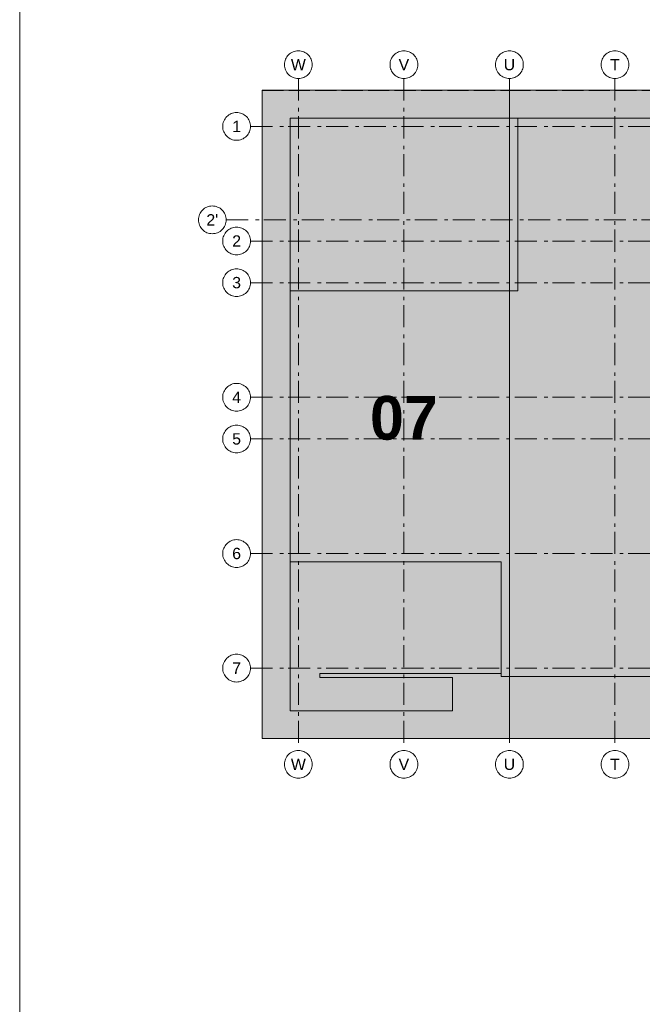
# Model space of a CAD drawing. Header units: metres. Extents: x -5569892 to 1712241, y -5568463 to 2085.
# Tile 36 of 68: x 168 to 186, y -210 to -182. Entities that reach past the tile are written whole.
import ezdxf

# ---------------------------------------------------------------- set-up
doc = ezdxf.new("R2010")
doc.units = ezdxf.units.M
doc.header["$LTSCALE"] = 0.5
doc.linetypes.add('ISO-02 Strichlinie', pattern=[3.81, 3.048, -0.762])
doc.linetypes.add('Linienart-53', pattern=[5.291531, 3.175, -1.058062, 0.352704, -0.705764])
for name, color, linetype, lineweight in [('70 -71 Achsen- 1 Gebäudeachsen', 7, 'Linienart-53', 18), ('70 -74 Zeichnungsblatt- 4 Plankopf Linie', 7, 'Continuous', 13), ('Keine', 7, 'Continuous', 9)]:
    doc.layers.add(name, color=color, linetype=linetype, lineweight=lineweight)
doc.styles.add('Arial', font='arial.ttf')
doc.styles.add('Arial (bold)', font='arialbd.ttf')

# ---------------------------------------------------------------- blocks, each defined once
blk = doc.blocks.new('Gruppe-502')
at = {"layer": '70 -74 Zeichnungsblatt- 4 Plankopf Linie'}
blk.add_line((0.409446, -0.12334), (0.409446, -0.4155), dxfattribs=at)
blk = doc.blocks.new('Plankopf')
at = {"layer": '70 -74 Zeichnungsblatt- 4 Plankopf Linie', "color": 7, "transparency": 33554687}
blk.add_blockref('Gruppe-502', (0, 0), dxfattribs=at)
at = {"layer": '70 -74 Zeichnungsblatt- 4 Plankopf Linie', "color": 0, "flags": 1}
for tag in ['AR_Genehmigt_-_Datum', 'Auto_Generate_Page_Number', 'Auto_Total_Num_Sheets', 'Architekt', 'Architekt_Zusatz_-1-', 'Teil', 'Total_Num_Sheets', 'Tragwerksplanung', 'Tragwerksplanung_Zusatz_-1-', 'TGA', 'TGA_Zusatz_-1-', 'Scale', 'Sheet_Number', 'Sheet_Title', 'Status', 'Zone', 'Zone', 'Zone', 'Zone', 'Zone', 'Zone', 'Zone', 'Geschäftszeichen', 'Current_Plot_Date', 'Gewerk', 'Landschaftsarchitekt', 'Landschaftsarchitekten_Zusatz-1-', 'Papiermaße', 'Number', 'Publish_Date', 'Number', 'Publish_Date', 'Number', 'Publish_Date', 'Number', 'Publish_Date', 'Number', 'Publish_Date', 'Number', 'Publish_Date', 'Planungsgrundlagen', 'Plot_Date_Format', 'BH_Genehmigt_-_Datum', 'Ebene', 'Page_Number', 'Plannummer_Fachplaner', 'File_Name', 'File_Name_Include_Path', 'Projektname_Zusatz', 'Höhe_üNHN', 'Leistungsphase', 'Number', 'Publish_Date', 'Recipients', 'Recipients', 'Recipients', 'Recipients', 'Recipients', 'Recipients', 'Project_Date', 'Project_ID', 'Project_Name', 'Recipients', 'Date', 'Note', 'Date', 'Note', 'Date', 'Note', 'Date', 'Note', 'Date', 'Note', 'Date', 'Note', 'Format', 'Date', 'Date', 'Note']:
    blk.add_attdef(tag, (-0.5945, -0.4205), '', height=0.00018, dxfattribs=at)
blk = doc.blocks.new('Gruppe-503')
at = {"layer": '70 -71 Achsen- 1 Gebäudeachsen', "color": 252, "lineweight": 13, "true_color": 0x888888, "transparency": 33554687}
for p, q in [((-175.421, -72), (-175.421, -120.372)), ((-167.821, -72), (-167.821, -120.372)), ((-160.221, -72), (-160.221, -120.372)), ((-152.621, -72), (-152.621, -120.372)), ((-180.618, -82.172), (4.776, -82.172)), ((-178.868, -83.697), (3.026, -83.697)), ((-178.868, -86.697), (3.026, -86.697)), ((-178.868, -94.947), (3.026, -94.947)), ((-178.868, -97.947), (3.026, -97.947)), ((-178.868, -106.197), (3.026, -106.197)), ((-178.868, -114.447), (3.026, -114.447))]:
    blk.add_line(p, q, dxfattribs=at)
at = {"layer": 'Keine', "transparency": 33554687, "insert": (-167.821, -96.447), "char_height": 3.1465, "attachment_point": 5, "line_spacing_factor": 0.970823, "style": 'Arial (bold)'}
blk.add_mtext('07', dxfattribs=at)
at = {"color": 255, "lineweight": 13, "transparency": 33554687}
blk.add_wipeout([(-178.868, -75.447), (-178.873, -75.545), (-178.887, -75.642), (-178.911, -75.737), (-178.944, -75.83), (-178.986, -75.918), (-179.037, -76.003), (-179.095, -76.081), (-179.161, -76.154), (-179.234, -76.22), (-179.312, -76.279), (-179.397, -76.329), (-179.485, -76.371), (-179.578, -76.404), (-179.673, -76.428), (-179.77, -76.442), (-179.868, -76.447), (-179.966, -76.442), (-180.063, -76.428), (-180.158, -76.404), (-180.251, -76.371), (-180.339, -76.329), (-180.424, -76.279), (-180.502, -76.22), (-180.575, -76.154), (-180.641, -76.081), (-180.699, -76.003), (-180.75, -75.918), (-180.792, -75.83), (-180.825, -75.737), (-180.849, -75.642), (-180.863, -75.545), (-180.868, -75.447), (-180.863, -75.349), (-180.849, -75.252), (-180.825, -75.157), (-180.792, -75.064), (-180.75, -74.976), (-180.699, -74.891), (-180.641, -74.813), (-180.575, -74.74), (-180.502, -74.674), (-180.424, -74.616), (-180.339, -74.565), (-180.251, -74.523), (-180.158, -74.49), (-180.063, -74.466), (-179.966, -74.452), (-179.868, -74.447), (-179.77, -74.452), (-179.673, -74.466), (-179.578, -74.49), (-179.485, -74.523), (-179.397, -74.565), (-179.312, -74.616), (-179.234, -74.674), (-179.161, -74.74), (-179.095, -74.813), (-179.037, -74.891), (-178.986, -74.976), (-178.944, -75.064), (-178.911, -75.157), (-178.887, -75.252), (-178.873, -75.349)], dxfattribs=at).dxf.layer = 'Keine'
at = {"layer": '70 -71 Achsen- 1 Gebäudeachsen', "color": 252, "lineweight": 13, "true_color": 0x888888, "transparency": 33554687}
blk.add_line((-178.868, -75.447), (3.026, -75.447), dxfattribs=at)
at = {"layer": 'Keine', "lineweight": 13, "transparency": 33554687, "flags": 128}
blk.add_lwpolyline([(-178.868, -75.447), (-178.873, -75.545), (-178.887, -75.642), (-178.911, -75.737), (-178.944, -75.83), (-178.986, -75.918), (-179.037, -76.003), (-179.095, -76.081), (-179.161, -76.154), (-179.234, -76.22), (-179.312, -76.279), (-179.397, -76.329), (-179.485, -76.371), (-179.578, -76.404), (-179.673, -76.428), (-179.77, -76.442), (-179.868, -76.447), (-179.966, -76.442), (-180.063, -76.428), (-180.158, -76.404), (-180.251, -76.371), (-180.339, -76.329), (-180.424, -76.279), (-180.502, -76.22), (-180.575, -76.154), (-180.641, -76.081), (-180.699, -76.003), (-180.75, -75.918), (-180.792, -75.83), (-180.825, -75.737), (-180.849, -75.642), (-180.863, -75.545), (-180.868, -75.447), (-180.863, -75.349), (-180.849, -75.252), (-180.825, -75.157), (-180.792, -75.064), (-180.75, -74.976), (-180.699, -74.891), (-180.641, -74.813), (-180.575, -74.74), (-180.502, -74.674), (-180.424, -74.616), (-180.339, -74.565), (-180.251, -74.523), (-180.158, -74.49), (-180.063, -74.466), (-179.966, -74.452), (-179.868, -74.447), (-179.77, -74.452), (-179.673, -74.466), (-179.578, -74.49), (-179.485, -74.523), (-179.397, -74.565), (-179.312, -74.616), (-179.234, -74.674), (-179.161, -74.74), (-179.095, -74.813), (-179.037, -74.891), (-178.986, -74.976), (-178.944, -75.064), (-178.911, -75.157), (-178.887, -75.252), (-178.873, -75.349)], close=True, dxfattribs=at)
at = {"layer": 'Keine', "transparency": 33554687, "insert": (-179.868, -75.447), "char_height": 0.818, "attachment_point": 5, "line_spacing_factor": 0.970761, "style": 'Arial'}
blk.add_mtext('1', dxfattribs=at)
at = {"color": 255, "lineweight": 13, "transparency": 33554687}
for points in [[(-175.421, -70), (-175.323, -70.005), (-175.226, -70.019), (-175.131, -70.043), (-175.038, -70.076), (-174.95, -70.118), (-174.865, -70.169), (-174.787, -70.227), (-174.714, -70.293), (-174.648, -70.366), (-174.59, -70.444), (-174.539, -70.529), (-174.497, -70.617), (-174.464, -70.71), (-174.44, -70.805), (-174.426, -70.902), (-174.421, -71), (-174.426, -71.098), (-174.44, -71.195), (-174.464, -71.29), (-174.497, -71.383), (-174.539, -71.471), (-174.59, -71.556), (-174.648, -71.634), (-174.714, -71.707), (-174.787, -71.773), (-174.865, -71.832), (-174.95, -71.882), (-175.038, -71.924), (-175.131, -71.957), (-175.226, -71.981), (-175.323, -71.995), (-175.421, -72), (-175.519, -71.995), (-175.616, -71.981), (-175.711, -71.957), (-175.804, -71.924), (-175.892, -71.882), (-175.977, -71.832), (-176.055, -71.773), (-176.128, -71.707), (-176.194, -71.634), (-176.252, -71.556), (-176.303, -71.471), (-176.345, -71.383), (-176.378, -71.29), (-176.402, -71.195), (-176.416, -71.098), (-176.421, -71), (-176.416, -70.902), (-176.402, -70.805), (-176.378, -70.71), (-176.345, -70.617), (-176.303, -70.529), (-176.252, -70.444), (-176.194, -70.366), (-176.128, -70.293), (-176.055, -70.227), (-175.977, -70.169), (-175.892, -70.118), (-175.804, -70.076), (-175.711, -70.043), (-175.616, -70.019), (-175.519, -70.005)], [(-167.821, -70), (-167.723, -70.005), (-167.626, -70.019), (-167.531, -70.043), (-167.438, -70.076), (-167.35, -70.118), (-167.265, -70.169), (-167.187, -70.227), (-167.114, -70.293), (-167.048, -70.366), (-166.99, -70.444), (-166.939, -70.529), (-166.897, -70.617), (-166.864, -70.71), (-166.84, -70.805), (-166.826, -70.902), (-166.821, -71), (-166.826, -71.098), (-166.84, -71.195), (-166.864, -71.29), (-166.897, -71.383), (-166.939, -71.471), (-166.99, -71.556), (-167.048, -71.634), (-167.114, -71.707), (-167.187, -71.773), (-167.265, -71.832), (-167.35, -71.882), (-167.438, -71.924), (-167.531, -71.957), (-167.626, -71.981), (-167.723, -71.995), (-167.821, -72), (-167.919, -71.995), (-168.016, -71.981), (-168.111, -71.957), (-168.204, -71.924), (-168.292, -71.882), (-168.377, -71.832), (-168.455, -71.773), (-168.528, -71.707), (-168.594, -71.634), (-168.652, -71.556), (-168.703, -71.471), (-168.745, -71.383), (-168.778, -71.29), (-168.802, -71.195), (-168.816, -71.098), (-168.821, -71), (-168.816, -70.902), (-168.802, -70.805), (-168.778, -70.71), (-168.745, -70.617), (-168.703, -70.529), (-168.652, -70.444), (-168.594, -70.366), (-168.528, -70.293), (-168.455, -70.227), (-168.377, -70.169), (-168.292, -70.118), (-168.204, -70.076), (-168.111, -70.043), (-168.016, -70.019), (-167.919, -70.005)], [(-160.221, -70), (-160.123, -70.005), (-160.026, -70.019), (-159.931, -70.043), (-159.838, -70.076), (-159.75, -70.118), (-159.665, -70.169), (-159.587, -70.227), (-159.514, -70.293), (-159.448, -70.366), (-159.39, -70.444), (-159.339, -70.529), (-159.297, -70.617), (-159.264, -70.71), (-159.24, -70.805), (-159.226, -70.902), (-159.221, -71), (-159.226, -71.098), (-159.24, -71.195), (-159.264, -71.29), (-159.297, -71.383), (-159.339, -71.471), (-159.39, -71.556), (-159.448, -71.634), (-159.514, -71.707), (-159.587, -71.773), (-159.665, -71.832), (-159.75, -71.882), (-159.838, -71.924), (-159.931, -71.957), (-160.026, -71.981), (-160.123, -71.995), (-160.221, -72), (-160.319, -71.995), (-160.416, -71.981), (-160.511, -71.957), (-160.604, -71.924), (-160.692, -71.882), (-160.777, -71.832), (-160.855, -71.773), (-160.928, -71.707), (-160.994, -71.634), (-161.052, -71.556), (-161.103, -71.471), (-161.145, -71.383), (-161.178, -71.29), (-161.202, -71.195), (-161.216, -71.098), (-161.221, -71), (-161.216, -70.902), (-161.202, -70.805), (-161.178, -70.71), (-161.145, -70.617), (-161.103, -70.529), (-161.052, -70.444), (-160.994, -70.366), (-160.928, -70.293), (-160.855, -70.227), (-160.777, -70.169), (-160.692, -70.118), (-160.604, -70.076), (-160.511, -70.043), (-160.416, -70.019), (-160.319, -70.005)], [(-152.621, -70), (-152.523, -70.005), (-152.426, -70.019), (-152.331, -70.043), (-152.238, -70.076), (-152.15, -70.118), (-152.065, -70.169), (-151.987, -70.227), (-151.914, -70.293), (-151.848, -70.366), (-151.79, -70.444), (-151.739, -70.529), (-151.697, -70.617), (-151.664, -70.71), (-151.64, -70.805), (-151.626, -70.902), (-151.621, -71), (-151.626, -71.098), (-151.64, -71.195), (-151.664, -71.29), (-151.697, -71.383), (-151.739, -71.471), (-151.79, -71.556), (-151.848, -71.634), (-151.914, -71.707), (-151.987, -71.773), (-152.065, -71.832), (-152.15, -71.882), (-152.238, -71.924), (-152.331, -71.957), (-152.426, -71.981), (-152.523, -71.995), (-152.621, -72), (-152.719, -71.995), (-152.816, -71.981), (-152.911, -71.957), (-153.004, -71.924), (-153.092, -71.882), (-153.177, -71.832), (-153.255, -71.773), (-153.328, -71.707), (-153.394, -71.634), (-153.452, -71.556), (-153.503, -71.471), (-153.545, -71.383), (-153.578, -71.29), (-153.602, -71.195), (-153.616, -71.098), (-153.621, -71), (-153.616, -70.902), (-153.602, -70.805), (-153.578, -70.71), (-153.545, -70.617), (-153.503, -70.529), (-153.452, -70.444), (-153.394, -70.366), (-153.328, -70.293), (-153.255, -70.227), (-153.177, -70.169), (-153.092, -70.118), (-153.004, -70.076), (-152.911, -70.043), (-152.816, -70.019), (-152.719, -70.005)], [(-178.868, -83.697), (-178.873, -83.795), (-178.887, -83.892), (-178.911, -83.987), (-178.944, -84.08), (-178.986, -84.168), (-179.037, -84.253), (-179.095, -84.331), (-179.161, -84.404), (-179.234, -84.47), (-179.312, -84.529), (-179.397, -84.579), (-179.485, -84.621), (-179.578, -84.654), (-179.673, -84.678), (-179.77, -84.692), (-179.868, -84.697), (-179.966, -84.692), (-180.063, -84.678), (-180.158, -84.654), (-180.251, -84.621), (-180.339, -84.579), (-180.424, -84.529), (-180.502, -84.47), (-180.575, -84.404), (-180.641, -84.331), (-180.699, -84.253), (-180.75, -84.168), (-180.792, -84.08), (-180.825, -83.987), (-180.849, -83.892), (-180.863, -83.795), (-180.868, -83.697), (-180.863, -83.599), (-180.849, -83.502), (-180.825, -83.407), (-180.792, -83.314), (-180.75, -83.226), (-180.699, -83.141), (-180.641, -83.063), (-180.575, -82.99), (-180.502, -82.924), (-180.424, -82.866), (-180.339, -82.815), (-180.251, -82.773), (-180.158, -82.74), (-180.063, -82.716), (-179.966, -82.702), (-179.868, -82.697), (-179.77, -82.702), (-179.673, -82.716), (-179.578, -82.74), (-179.485, -82.773), (-179.397, -82.815), (-179.312, -82.866), (-179.234, -82.924), (-179.161, -82.99), (-179.095, -83.063), (-179.037, -83.141), (-178.986, -83.226), (-178.944, -83.314), (-178.911, -83.407), (-178.887, -83.502), (-178.873, -83.599)], [(-178.868, -86.697), (-178.873, -86.795), (-178.887, -86.892), (-178.911, -86.987), (-178.944, -87.08), (-178.986, -87.168), (-179.037, -87.253), (-179.095, -87.331), (-179.161, -87.404), (-179.234, -87.47), (-179.312, -87.529), (-179.397, -87.579), (-179.485, -87.621), (-179.578, -87.654), (-179.673, -87.678), (-179.77, -87.692), (-179.868, -87.697), (-179.966, -87.692), (-180.063, -87.678), (-180.158, -87.654), (-180.251, -87.621), (-180.339, -87.579), (-180.424, -87.529), (-180.502, -87.47), (-180.575, -87.404), (-180.641, -87.331), (-180.699, -87.253), (-180.75, -87.168), (-180.792, -87.08), (-180.825, -86.987), (-180.849, -86.892), (-180.863, -86.795), (-180.868, -86.697), (-180.863, -86.599), (-180.849, -86.502), (-180.825, -86.407), (-180.792, -86.314), (-180.75, -86.226), (-180.699, -86.141), (-180.641, -86.063), (-180.575, -85.99), (-180.502, -85.924), (-180.424, -85.866), (-180.339, -85.815), (-180.251, -85.773), (-180.158, -85.74), (-180.063, -85.716), (-179.966, -85.702), (-179.868, -85.697), (-179.77, -85.702), (-179.673, -85.716), (-179.578, -85.74), (-179.485, -85.773), (-179.397, -85.815), (-179.312, -85.866), (-179.234, -85.924), (-179.161, -85.99), (-179.095, -86.063), (-179.037, -86.141), (-178.986, -86.226), (-178.944, -86.314), (-178.911, -86.407), (-178.887, -86.502), (-178.873, -86.599)], [(-178.868, -94.947), (-178.873, -95.045), (-178.887, -95.142), (-178.911, -95.237), (-178.944, -95.33), (-178.986, -95.418), (-179.037, -95.503), (-179.095, -95.581), (-179.161, -95.654), (-179.234, -95.72), (-179.312, -95.779), (-179.397, -95.829), (-179.485, -95.871), (-179.578, -95.904), (-179.673, -95.928), (-179.77, -95.942), (-179.868, -95.947), (-179.966, -95.942), (-180.063, -95.928), (-180.158, -95.904), (-180.251, -95.871), (-180.339, -95.829), (-180.424, -95.779), (-180.502, -95.72), (-180.575, -95.654), (-180.641, -95.581), (-180.699, -95.503), (-180.75, -95.418), (-180.792, -95.33), (-180.825, -95.237), (-180.849, -95.142), (-180.863, -95.045), (-180.868, -94.947), (-180.863, -94.849), (-180.849, -94.752), (-180.825, -94.657), (-180.792, -94.564), (-180.75, -94.476), (-180.699, -94.391), (-180.641, -94.313), (-180.575, -94.24), (-180.502, -94.174), (-180.424, -94.116), (-180.339, -94.065), (-180.251, -94.023), (-180.158, -93.99), (-180.063, -93.966), (-179.966, -93.952), (-179.868, -93.947), (-179.77, -93.952), (-179.673, -93.966), (-179.578, -93.99), (-179.485, -94.023), (-179.397, -94.065), (-179.312, -94.116), (-179.234, -94.174), (-179.161, -94.24), (-179.095, -94.313), (-179.037, -94.391), (-178.986, -94.476), (-178.944, -94.564), (-178.911, -94.657), (-178.887, -94.752), (-178.873, -94.849)], [(-178.868, -97.947), (-178.873, -98.045), (-178.887, -98.142), (-178.911, -98.237), (-178.944, -98.33), (-178.986, -98.418), (-179.037, -98.503), (-179.095, -98.581), (-179.161, -98.654), (-179.234, -98.72), (-179.312, -98.779), (-179.397, -98.829), (-179.485, -98.871), (-179.578, -98.904), (-179.673, -98.928), (-179.77, -98.942), (-179.868, -98.947), (-179.966, -98.942), (-180.063, -98.928), (-180.158, -98.904), (-180.251, -98.871), (-180.339, -98.829), (-180.424, -98.779), (-180.502, -98.72), (-180.575, -98.654), (-180.641, -98.581), (-180.699, -98.503), (-180.75, -98.418), (-180.792, -98.33), (-180.825, -98.237), (-180.849, -98.142), (-180.863, -98.045), (-180.868, -97.947), (-180.863, -97.849), (-180.849, -97.752), (-180.825, -97.657), (-180.792, -97.564), (-180.75, -97.476), (-180.699, -97.391), (-180.641, -97.313), (-180.575, -97.24), (-180.502, -97.174), (-180.424, -97.116), (-180.339, -97.065), (-180.251, -97.023), (-180.158, -96.99), (-180.063, -96.966), (-179.966, -96.952), (-179.868, -96.947), (-179.77, -96.952), (-179.673, -96.966), (-179.578, -96.99), (-179.485, -97.023), (-179.397, -97.065), (-179.312, -97.116), (-179.234, -97.174), (-179.161, -97.24), (-179.095, -97.313), (-179.037, -97.391), (-178.986, -97.476), (-178.944, -97.564), (-178.911, -97.657), (-178.887, -97.752), (-178.873, -97.849)], [(-178.868, -106.197), (-178.873, -106.295), (-178.887, -106.392), (-178.911, -106.487), (-178.944, -106.58), (-178.986, -106.668), (-179.037, -106.753), (-179.095, -106.831), (-179.161, -106.904), (-179.234, -106.97), (-179.312, -107.029), (-179.397, -107.079), (-179.485, -107.121), (-179.578, -107.154), (-179.673, -107.178), (-179.77, -107.192), (-179.868, -107.197), (-179.966, -107.192), (-180.063, -107.178), (-180.158, -107.154), (-180.251, -107.121), (-180.339, -107.079), (-180.424, -107.029), (-180.502, -106.97), (-180.575, -106.904), (-180.641, -106.831), (-180.699, -106.753), (-180.75, -106.668), (-180.792, -106.58), (-180.825, -106.487), (-180.849, -106.392), (-180.863, -106.295), (-180.868, -106.197), (-180.863, -106.099), (-180.849, -106.002), (-180.825, -105.907), (-180.792, -105.814), (-180.75, -105.726), (-180.699, -105.641), (-180.641, -105.563), (-180.575, -105.49), (-180.502, -105.424), (-180.424, -105.366), (-180.339, -105.315), (-180.251, -105.273), (-180.158, -105.24), (-180.063, -105.216), (-179.966, -105.202), (-179.868, -105.197), (-179.77, -105.202), (-179.673, -105.216), (-179.578, -105.24), (-179.485, -105.273), (-179.397, -105.315), (-179.312, -105.366), (-179.234, -105.424), (-179.161, -105.49), (-179.095, -105.563), (-179.037, -105.641), (-178.986, -105.726), (-178.944, -105.814), (-178.911, -105.907), (-178.887, -106.002), (-178.873, -106.099)], [(-178.868, -114.447), (-178.873, -114.545), (-178.887, -114.642), (-178.911, -114.737), (-178.944, -114.83), (-178.986, -114.918), (-179.037, -115.003), (-179.095, -115.081), (-179.161, -115.154), (-179.234, -115.22), (-179.312, -115.279), (-179.397, -115.329), (-179.485, -115.371), (-179.578, -115.404), (-179.673, -115.428), (-179.77, -115.442), (-179.868, -115.447), (-179.966, -115.442), (-180.063, -115.428), (-180.158, -115.404), (-180.251, -115.371), (-180.339, -115.329), (-180.424, -115.279), (-180.502, -115.22), (-180.575, -115.154), (-180.641, -115.081), (-180.699, -115.003), (-180.75, -114.918), (-180.792, -114.83), (-180.825, -114.737), (-180.849, -114.642), (-180.863, -114.545), (-180.868, -114.447), (-180.863, -114.349), (-180.849, -114.252), (-180.825, -114.157), (-180.792, -114.064), (-180.75, -113.976), (-180.699, -113.891), (-180.641, -113.813), (-180.575, -113.74), (-180.502, -113.674), (-180.424, -113.616), (-180.339, -113.565), (-180.251, -113.523), (-180.158, -113.49), (-180.063, -113.466), (-179.966, -113.452), (-179.868, -113.447), (-179.77, -113.452), (-179.673, -113.466), (-179.578, -113.49), (-179.485, -113.523), (-179.397, -113.565), (-179.312, -113.616), (-179.234, -113.674), (-179.161, -113.74), (-179.095, -113.813), (-179.037, -113.891), (-178.986, -113.976), (-178.944, -114.064), (-178.911, -114.157), (-178.887, -114.252), (-178.873, -114.349)], [(-175.421, -120.372), (-175.323, -120.377), (-175.226, -120.391), (-175.131, -120.415), (-175.038, -120.448), (-174.95, -120.49), (-174.865, -120.541), (-174.787, -120.599), (-174.714, -120.665), (-174.648, -120.738), (-174.59, -120.816), (-174.539, -120.901), (-174.497, -120.989), (-174.464, -121.082), (-174.44, -121.177), (-174.426, -121.274), (-174.421, -121.372), (-174.426, -121.47), (-174.44, -121.567), (-174.464, -121.662), (-174.497, -121.755), (-174.539, -121.843), (-174.59, -121.928), (-174.648, -122.006), (-174.714, -122.079), (-174.787, -122.145), (-174.865, -122.204), (-174.95, -122.254), (-175.038, -122.296), (-175.131, -122.329), (-175.226, -122.353), (-175.323, -122.367), (-175.421, -122.372), (-175.519, -122.367), (-175.616, -122.353), (-175.711, -122.329), (-175.804, -122.296), (-175.892, -122.254), (-175.977, -122.204), (-176.055, -122.145), (-176.128, -122.079), (-176.194, -122.006), (-176.252, -121.928), (-176.303, -121.843), (-176.345, -121.755), (-176.378, -121.662), (-176.402, -121.567), (-176.416, -121.47), (-176.421, -121.372), (-176.416, -121.274), (-176.402, -121.177), (-176.378, -121.082), (-176.345, -120.989), (-176.303, -120.901), (-176.252, -120.816), (-176.194, -120.738), (-176.128, -120.665), (-176.055, -120.599), (-175.977, -120.541), (-175.892, -120.49), (-175.804, -120.448), (-175.711, -120.415), (-175.616, -120.391), (-175.519, -120.377)], [(-167.821, -120.372), (-167.723, -120.377), (-167.626, -120.391), (-167.531, -120.415), (-167.438, -120.448), (-167.35, -120.49), (-167.265, -120.541), (-167.187, -120.599), (-167.114, -120.665), (-167.048, -120.738), (-166.99, -120.816), (-166.939, -120.901), (-166.897, -120.989), (-166.864, -121.082), (-166.84, -121.177), (-166.826, -121.274), (-166.821, -121.372), (-166.826, -121.47), (-166.84, -121.567), (-166.864, -121.662), (-166.897, -121.755), (-166.939, -121.843), (-166.99, -121.928), (-167.048, -122.006), (-167.114, -122.079), (-167.187, -122.145), (-167.265, -122.204), (-167.35, -122.254), (-167.438, -122.296), (-167.531, -122.329), (-167.626, -122.353), (-167.723, -122.367), (-167.821, -122.372), (-167.919, -122.367), (-168.016, -122.353), (-168.111, -122.329), (-168.204, -122.296), (-168.292, -122.254), (-168.377, -122.204), (-168.455, -122.145), (-168.528, -122.079), (-168.594, -122.006), (-168.652, -121.928), (-168.703, -121.843), (-168.745, -121.755), (-168.778, -121.662), (-168.802, -121.567), (-168.816, -121.47), (-168.821, -121.372), (-168.816, -121.274), (-168.802, -121.177), (-168.778, -121.082), (-168.745, -120.989), (-168.703, -120.901), (-168.652, -120.816), (-168.594, -120.738), (-168.528, -120.665), (-168.455, -120.599), (-168.377, -120.541), (-168.292, -120.49), (-168.204, -120.448), (-168.111, -120.415), (-168.016, -120.391), (-167.919, -120.377)], [(-160.221, -120.372), (-160.123, -120.377), (-160.026, -120.391), (-159.931, -120.415), (-159.838, -120.448), (-159.75, -120.49), (-159.665, -120.541), (-159.587, -120.599), (-159.514, -120.665), (-159.448, -120.738), (-159.39, -120.816), (-159.339, -120.901), (-159.297, -120.989), (-159.264, -121.082), (-159.24, -121.177), (-159.226, -121.274), (-159.221, -121.372), (-159.226, -121.47), (-159.24, -121.567), (-159.264, -121.662), (-159.297, -121.755), (-159.339, -121.843), (-159.39, -121.928), (-159.448, -122.006), (-159.514, -122.079), (-159.587, -122.145), (-159.665, -122.204), (-159.75, -122.254), (-159.838, -122.296), (-159.931, -122.329), (-160.026, -122.353), (-160.123, -122.367), (-160.221, -122.372), (-160.319, -122.367), (-160.416, -122.353), (-160.511, -122.329), (-160.604, -122.296), (-160.692, -122.254), (-160.777, -122.204), (-160.855, -122.145), (-160.928, -122.079), (-160.994, -122.006), (-161.052, -121.928), (-161.103, -121.843), (-161.145, -121.755), (-161.178, -121.662), (-161.202, -121.567), (-161.216, -121.47), (-161.221, -121.372), (-161.216, -121.274), (-161.202, -121.177), (-161.178, -121.082), (-161.145, -120.989), (-161.103, -120.901), (-161.052, -120.816), (-160.994, -120.738), (-160.928, -120.665), (-160.855, -120.599), (-160.777, -120.541), (-160.692, -120.49), (-160.604, -120.448), (-160.511, -120.415), (-160.416, -120.391), (-160.319, -120.377)], [(-152.621, -120.372), (-152.523, -120.377), (-152.426, -120.391), (-152.331, -120.415), (-152.238, -120.448), (-152.15, -120.49), (-152.065, -120.541), (-151.987, -120.599), (-151.914, -120.665), (-151.848, -120.738), (-151.79, -120.816), (-151.739, -120.901), (-151.697, -120.989), (-151.664, -121.082), (-151.64, -121.177), (-151.626, -121.274), (-151.621, -121.372), (-151.626, -121.47), (-151.64, -121.567), (-151.664, -121.662), (-151.697, -121.755), (-151.739, -121.843), (-151.79, -121.928), (-151.848, -122.006), (-151.914, -122.079), (-151.987, -122.145), (-152.065, -122.204), (-152.15, -122.254), (-152.238, -122.296), (-152.331, -122.329), (-152.426, -122.353), (-152.523, -122.367), (-152.621, -122.372), (-152.719, -122.367), (-152.816, -122.353), (-152.911, -122.329), (-153.004, -122.296), (-153.092, -122.254), (-153.177, -122.204), (-153.255, -122.145), (-153.328, -122.079), (-153.394, -122.006), (-153.452, -121.928), (-153.503, -121.843), (-153.545, -121.755), (-153.578, -121.662), (-153.602, -121.567), (-153.616, -121.47), (-153.621, -121.372), (-153.616, -121.274), (-153.602, -121.177), (-153.578, -121.082), (-153.545, -120.989), (-153.503, -120.901), (-153.452, -120.816), (-153.394, -120.738), (-153.328, -120.665), (-153.255, -120.599), (-153.177, -120.541), (-153.092, -120.49), (-153.004, -120.448), (-152.911, -120.415), (-152.816, -120.391), (-152.719, -120.377)]]:
    blk.add_wipeout(points, dxfattribs=at).dxf.layer = 'Keine'
at = {"layer": 'Keine', "lineweight": 13, "transparency": 33554687, "flags": 128}
for points in [[(-175.421, -70), (-175.323, -70.005), (-175.226, -70.019), (-175.131, -70.043), (-175.038, -70.076), (-174.95, -70.118), (-174.865, -70.169), (-174.787, -70.227), (-174.714, -70.293), (-174.648, -70.366), (-174.59, -70.444), (-174.539, -70.529), (-174.497, -70.617), (-174.464, -70.71), (-174.44, -70.805), (-174.426, -70.902), (-174.421, -71), (-174.426, -71.098), (-174.44, -71.195), (-174.464, -71.29), (-174.497, -71.383), (-174.539, -71.471), (-174.59, -71.556), (-174.648, -71.634), (-174.714, -71.707), (-174.787, -71.773), (-174.865, -71.832), (-174.95, -71.882), (-175.038, -71.924), (-175.131, -71.957), (-175.226, -71.981), (-175.323, -71.995), (-175.421, -72), (-175.519, -71.995), (-175.616, -71.981), (-175.711, -71.957), (-175.804, -71.924), (-175.892, -71.882), (-175.977, -71.832), (-176.055, -71.773), (-176.128, -71.707), (-176.194, -71.634), (-176.252, -71.556), (-176.303, -71.471), (-176.345, -71.383), (-176.378, -71.29), (-176.402, -71.195), (-176.416, -71.098), (-176.421, -71), (-176.416, -70.902), (-176.402, -70.805), (-176.378, -70.71), (-176.345, -70.617), (-176.303, -70.529), (-176.252, -70.444), (-176.194, -70.366), (-176.128, -70.293), (-176.055, -70.227), (-175.977, -70.169), (-175.892, -70.118), (-175.804, -70.076), (-175.711, -70.043), (-175.616, -70.019), (-175.519, -70.005)], [(-167.821, -70), (-167.723, -70.005), (-167.626, -70.019), (-167.531, -70.043), (-167.438, -70.076), (-167.35, -70.118), (-167.265, -70.169), (-167.187, -70.227), (-167.114, -70.293), (-167.048, -70.366), (-166.99, -70.444), (-166.939, -70.529), (-166.897, -70.617), (-166.864, -70.71), (-166.84, -70.805), (-166.826, -70.902), (-166.821, -71), (-166.826, -71.098), (-166.84, -71.195), (-166.864, -71.29), (-166.897, -71.383), (-166.939, -71.471), (-166.99, -71.556), (-167.048, -71.634), (-167.114, -71.707), (-167.187, -71.773), (-167.265, -71.832), (-167.35, -71.882), (-167.438, -71.924), (-167.531, -71.957), (-167.626, -71.981), (-167.723, -71.995), (-167.821, -72), (-167.919, -71.995), (-168.016, -71.981), (-168.111, -71.957), (-168.204, -71.924), (-168.292, -71.882), (-168.377, -71.832), (-168.455, -71.773), (-168.528, -71.707), (-168.594, -71.634), (-168.652, -71.556), (-168.703, -71.471), (-168.745, -71.383), (-168.778, -71.29), (-168.802, -71.195), (-168.816, -71.098), (-168.821, -71), (-168.816, -70.902), (-168.802, -70.805), (-168.778, -70.71), (-168.745, -70.617), (-168.703, -70.529), (-168.652, -70.444), (-168.594, -70.366), (-168.528, -70.293), (-168.455, -70.227), (-168.377, -70.169), (-168.292, -70.118), (-168.204, -70.076), (-168.111, -70.043), (-168.016, -70.019), (-167.919, -70.005)], [(-160.221, -70), (-160.123, -70.005), (-160.026, -70.019), (-159.931, -70.043), (-159.838, -70.076), (-159.75, -70.118), (-159.665, -70.169), (-159.587, -70.227), (-159.514, -70.293), (-159.448, -70.366), (-159.39, -70.444), (-159.339, -70.529), (-159.297, -70.617), (-159.264, -70.71), (-159.24, -70.805), (-159.226, -70.902), (-159.221, -71), (-159.226, -71.098), (-159.24, -71.195), (-159.264, -71.29), (-159.297, -71.383), (-159.339, -71.471), (-159.39, -71.556), (-159.448, -71.634), (-159.514, -71.707), (-159.587, -71.773), (-159.665, -71.832), (-159.75, -71.882), (-159.838, -71.924), (-159.931, -71.957), (-160.026, -71.981), (-160.123, -71.995), (-160.221, -72), (-160.319, -71.995), (-160.416, -71.981), (-160.511, -71.957), (-160.604, -71.924), (-160.692, -71.882), (-160.777, -71.832), (-160.855, -71.773), (-160.928, -71.707), (-160.994, -71.634), (-161.052, -71.556), (-161.103, -71.471), (-161.145, -71.383), (-161.178, -71.29), (-161.202, -71.195), (-161.216, -71.098), (-161.221, -71), (-161.216, -70.902), (-161.202, -70.805), (-161.178, -70.71), (-161.145, -70.617), (-161.103, -70.529), (-161.052, -70.444), (-160.994, -70.366), (-160.928, -70.293), (-160.855, -70.227), (-160.777, -70.169), (-160.692, -70.118), (-160.604, -70.076), (-160.511, -70.043), (-160.416, -70.019), (-160.319, -70.005)], [(-152.621, -70), (-152.523, -70.005), (-152.426, -70.019), (-152.331, -70.043), (-152.238, -70.076), (-152.15, -70.118), (-152.065, -70.169), (-151.987, -70.227), (-151.914, -70.293), (-151.848, -70.366), (-151.79, -70.444), (-151.739, -70.529), (-151.697, -70.617), (-151.664, -70.71), (-151.64, -70.805), (-151.626, -70.902), (-151.621, -71), (-151.626, -71.098), (-151.64, -71.195), (-151.664, -71.29), (-151.697, -71.383), (-151.739, -71.471), (-151.79, -71.556), (-151.848, -71.634), (-151.914, -71.707), (-151.987, -71.773), (-152.065, -71.832), (-152.15, -71.882), (-152.238, -71.924), (-152.331, -71.957), (-152.426, -71.981), (-152.523, -71.995), (-152.621, -72), (-152.719, -71.995), (-152.816, -71.981), (-152.911, -71.957), (-153.004, -71.924), (-153.092, -71.882), (-153.177, -71.832), (-153.255, -71.773), (-153.328, -71.707), (-153.394, -71.634), (-153.452, -71.556), (-153.503, -71.471), (-153.545, -71.383), (-153.578, -71.29), (-153.602, -71.195), (-153.616, -71.098), (-153.621, -71), (-153.616, -70.902), (-153.602, -70.805), (-153.578, -70.71), (-153.545, -70.617), (-153.503, -70.529), (-153.452, -70.444), (-153.394, -70.366), (-153.328, -70.293), (-153.255, -70.227), (-153.177, -70.169), (-153.092, -70.118), (-153.004, -70.076), (-152.911, -70.043), (-152.816, -70.019), (-152.719, -70.005)], [(-178.868, -83.697), (-178.873, -83.795), (-178.887, -83.892), (-178.911, -83.987), (-178.944, -84.08), (-178.986, -84.168), (-179.037, -84.253), (-179.095, -84.331), (-179.161, -84.404), (-179.234, -84.47), (-179.312, -84.529), (-179.397, -84.579), (-179.485, -84.621), (-179.578, -84.654), (-179.673, -84.678), (-179.77, -84.692), (-179.868, -84.697), (-179.966, -84.692), (-180.063, -84.678), (-180.158, -84.654), (-180.251, -84.621), (-180.339, -84.579), (-180.424, -84.529), (-180.502, -84.47), (-180.575, -84.404), (-180.641, -84.331), (-180.699, -84.253), (-180.75, -84.168), (-180.792, -84.08), (-180.825, -83.987), (-180.849, -83.892), (-180.863, -83.795), (-180.868, -83.697), (-180.863, -83.599), (-180.849, -83.502), (-180.825, -83.407), (-180.792, -83.314), (-180.75, -83.226), (-180.699, -83.141), (-180.641, -83.063), (-180.575, -82.99), (-180.502, -82.924), (-180.424, -82.866), (-180.339, -82.815), (-180.251, -82.773), (-180.158, -82.74), (-180.063, -82.716), (-179.966, -82.702), (-179.868, -82.697), (-179.77, -82.702), (-179.673, -82.716), (-179.578, -82.74), (-179.485, -82.773), (-179.397, -82.815), (-179.312, -82.866), (-179.234, -82.924), (-179.161, -82.99), (-179.095, -83.063), (-179.037, -83.141), (-178.986, -83.226), (-178.944, -83.314), (-178.911, -83.407), (-178.887, -83.502), (-178.873, -83.599)], [(-178.868, -86.697), (-178.873, -86.795), (-178.887, -86.892), (-178.911, -86.987), (-178.944, -87.08), (-178.986, -87.168), (-179.037, -87.253), (-179.095, -87.331), (-179.161, -87.404), (-179.234, -87.47), (-179.312, -87.529), (-179.397, -87.579), (-179.485, -87.621), (-179.578, -87.654), (-179.673, -87.678), (-179.77, -87.692), (-179.868, -87.697), (-179.966, -87.692), (-180.063, -87.678), (-180.158, -87.654), (-180.251, -87.621), (-180.339, -87.579), (-180.424, -87.529), (-180.502, -87.47), (-180.575, -87.404), (-180.641, -87.331), (-180.699, -87.253), (-180.75, -87.168), (-180.792, -87.08), (-180.825, -86.987), (-180.849, -86.892), (-180.863, -86.795), (-180.868, -86.697), (-180.863, -86.599), (-180.849, -86.502), (-180.825, -86.407), (-180.792, -86.314), (-180.75, -86.226), (-180.699, -86.141), (-180.641, -86.063), (-180.575, -85.99), (-180.502, -85.924), (-180.424, -85.866), (-180.339, -85.815), (-180.251, -85.773), (-180.158, -85.74), (-180.063, -85.716), (-179.966, -85.702), (-179.868, -85.697), (-179.77, -85.702), (-179.673, -85.716), (-179.578, -85.74), (-179.485, -85.773), (-179.397, -85.815), (-179.312, -85.866), (-179.234, -85.924), (-179.161, -85.99), (-179.095, -86.063), (-179.037, -86.141), (-178.986, -86.226), (-178.944, -86.314), (-178.911, -86.407), (-178.887, -86.502), (-178.873, -86.599)], [(-178.868, -94.947), (-178.873, -95.045), (-178.887, -95.142), (-178.911, -95.237), (-178.944, -95.33), (-178.986, -95.418), (-179.037, -95.503), (-179.095, -95.581), (-179.161, -95.654), (-179.234, -95.72), (-179.312, -95.779), (-179.397, -95.829), (-179.485, -95.871), (-179.578, -95.904), (-179.673, -95.928), (-179.77, -95.942), (-179.868, -95.947), (-179.966, -95.942), (-180.063, -95.928), (-180.158, -95.904), (-180.251, -95.871), (-180.339, -95.829), (-180.424, -95.779), (-180.502, -95.72), (-180.575, -95.654), (-180.641, -95.581), (-180.699, -95.503), (-180.75, -95.418), (-180.792, -95.33), (-180.825, -95.237), (-180.849, -95.142), (-180.863, -95.045), (-180.868, -94.947), (-180.863, -94.849), (-180.849, -94.752), (-180.825, -94.657), (-180.792, -94.564), (-180.75, -94.476), (-180.699, -94.391), (-180.641, -94.313), (-180.575, -94.24), (-180.502, -94.174), (-180.424, -94.116), (-180.339, -94.065), (-180.251, -94.023), (-180.158, -93.99), (-180.063, -93.966), (-179.966, -93.952), (-179.868, -93.947), (-179.77, -93.952), (-179.673, -93.966), (-179.578, -93.99), (-179.485, -94.023), (-179.397, -94.065), (-179.312, -94.116), (-179.234, -94.174), (-179.161, -94.24), (-179.095, -94.313), (-179.037, -94.391), (-178.986, -94.476), (-178.944, -94.564), (-178.911, -94.657), (-178.887, -94.752), (-178.873, -94.849)], [(-178.868, -97.947), (-178.873, -98.045), (-178.887, -98.142), (-178.911, -98.237), (-178.944, -98.33), (-178.986, -98.418), (-179.037, -98.503), (-179.095, -98.581), (-179.161, -98.654), (-179.234, -98.72), (-179.312, -98.779), (-179.397, -98.829), (-179.485, -98.871), (-179.578, -98.904), (-179.673, -98.928), (-179.77, -98.942), (-179.868, -98.947), (-179.966, -98.942), (-180.063, -98.928), (-180.158, -98.904), (-180.251, -98.871), (-180.339, -98.829), (-180.424, -98.779), (-180.502, -98.72), (-180.575, -98.654), (-180.641, -98.581), (-180.699, -98.503), (-180.75, -98.418), (-180.792, -98.33), (-180.825, -98.237), (-180.849, -98.142), (-180.863, -98.045), (-180.868, -97.947), (-180.863, -97.849), (-180.849, -97.752), (-180.825, -97.657), (-180.792, -97.564), (-180.75, -97.476), (-180.699, -97.391), (-180.641, -97.313), (-180.575, -97.24), (-180.502, -97.174), (-180.424, -97.116), (-180.339, -97.065), (-180.251, -97.023), (-180.158, -96.99), (-180.063, -96.966), (-179.966, -96.952), (-179.868, -96.947), (-179.77, -96.952), (-179.673, -96.966), (-179.578, -96.99), (-179.485, -97.023), (-179.397, -97.065), (-179.312, -97.116), (-179.234, -97.174), (-179.161, -97.24), (-179.095, -97.313), (-179.037, -97.391), (-178.986, -97.476), (-178.944, -97.564), (-178.911, -97.657), (-178.887, -97.752), (-178.873, -97.849)], [(-178.868, -106.197), (-178.873, -106.295), (-178.887, -106.392), (-178.911, -106.487), (-178.944, -106.58), (-178.986, -106.668), (-179.037, -106.753), (-179.095, -106.831), (-179.161, -106.904), (-179.234, -106.97), (-179.312, -107.029), (-179.397, -107.079), (-179.485, -107.121), (-179.578, -107.154), (-179.673, -107.178), (-179.77, -107.192), (-179.868, -107.197), (-179.966, -107.192), (-180.063, -107.178), (-180.158, -107.154), (-180.251, -107.121), (-180.339, -107.079), (-180.424, -107.029), (-180.502, -106.97), (-180.575, -106.904), (-180.641, -106.831), (-180.699, -106.753), (-180.75, -106.668), (-180.792, -106.58), (-180.825, -106.487), (-180.849, -106.392), (-180.863, -106.295), (-180.868, -106.197), (-180.863, -106.099), (-180.849, -106.002), (-180.825, -105.907), (-180.792, -105.814), (-180.75, -105.726), (-180.699, -105.641), (-180.641, -105.563), (-180.575, -105.49), (-180.502, -105.424), (-180.424, -105.366), (-180.339, -105.315), (-180.251, -105.273), (-180.158, -105.24), (-180.063, -105.216), (-179.966, -105.202), (-179.868, -105.197), (-179.77, -105.202), (-179.673, -105.216), (-179.578, -105.24), (-179.485, -105.273), (-179.397, -105.315), (-179.312, -105.366), (-179.234, -105.424), (-179.161, -105.49), (-179.095, -105.563), (-179.037, -105.641), (-178.986, -105.726), (-178.944, -105.814), (-178.911, -105.907), (-178.887, -106.002), (-178.873, -106.099)], [(-178.868, -114.447), (-178.873, -114.545), (-178.887, -114.642), (-178.911, -114.737), (-178.944, -114.83), (-178.986, -114.918), (-179.037, -115.003), (-179.095, -115.081), (-179.161, -115.154), (-179.234, -115.22), (-179.312, -115.279), (-179.397, -115.329), (-179.485, -115.371), (-179.578, -115.404), (-179.673, -115.428), (-179.77, -115.442), (-179.868, -115.447), (-179.966, -115.442), (-180.063, -115.428), (-180.158, -115.404), (-180.251, -115.371), (-180.339, -115.329), (-180.424, -115.279), (-180.502, -115.22), (-180.575, -115.154), (-180.641, -115.081), (-180.699, -115.003), (-180.75, -114.918), (-180.792, -114.83), (-180.825, -114.737), (-180.849, -114.642), (-180.863, -114.545), (-180.868, -114.447), (-180.863, -114.349), (-180.849, -114.252), (-180.825, -114.157), (-180.792, -114.064), (-180.75, -113.976), (-180.699, -113.891), (-180.641, -113.813), (-180.575, -113.74), (-180.502, -113.674), (-180.424, -113.616), (-180.339, -113.565), (-180.251, -113.523), (-180.158, -113.49), (-180.063, -113.466), (-179.966, -113.452), (-179.868, -113.447), (-179.77, -113.452), (-179.673, -113.466), (-179.578, -113.49), (-179.485, -113.523), (-179.397, -113.565), (-179.312, -113.616), (-179.234, -113.674), (-179.161, -113.74), (-179.095, -113.813), (-179.037, -113.891), (-178.986, -113.976), (-178.944, -114.064), (-178.911, -114.157), (-178.887, -114.252), (-178.873, -114.349)], [(-175.421, -120.372), (-175.323, -120.377), (-175.226, -120.391), (-175.131, -120.415), (-175.038, -120.448), (-174.95, -120.49), (-174.865, -120.541), (-174.787, -120.599), (-174.714, -120.665), (-174.648, -120.738), (-174.59, -120.816), (-174.539, -120.901), (-174.497, -120.989), (-174.464, -121.082), (-174.44, -121.177), (-174.426, -121.274), (-174.421, -121.372), (-174.426, -121.47), (-174.44, -121.567), (-174.464, -121.662), (-174.497, -121.755), (-174.539, -121.843), (-174.59, -121.928), (-174.648, -122.006), (-174.714, -122.079), (-174.787, -122.145), (-174.865, -122.204), (-174.95, -122.254), (-175.038, -122.296), (-175.131, -122.329), (-175.226, -122.353), (-175.323, -122.367), (-175.421, -122.372), (-175.519, -122.367), (-175.616, -122.353), (-175.711, -122.329), (-175.804, -122.296), (-175.892, -122.254), (-175.977, -122.204), (-176.055, -122.145), (-176.128, -122.079), (-176.194, -122.006), (-176.252, -121.928), (-176.303, -121.843), (-176.345, -121.755), (-176.378, -121.662), (-176.402, -121.567), (-176.416, -121.47), (-176.421, -121.372), (-176.416, -121.274), (-176.402, -121.177), (-176.378, -121.082), (-176.345, -120.989), (-176.303, -120.901), (-176.252, -120.816), (-176.194, -120.738), (-176.128, -120.665), (-176.055, -120.599), (-175.977, -120.541), (-175.892, -120.49), (-175.804, -120.448), (-175.711, -120.415), (-175.616, -120.391), (-175.519, -120.377)], [(-167.821, -120.372), (-167.723, -120.377), (-167.626, -120.391), (-167.531, -120.415), (-167.438, -120.448), (-167.35, -120.49), (-167.265, -120.541), (-167.187, -120.599), (-167.114, -120.665), (-167.048, -120.738), (-166.99, -120.816), (-166.939, -120.901), (-166.897, -120.989), (-166.864, -121.082), (-166.84, -121.177), (-166.826, -121.274), (-166.821, -121.372), (-166.826, -121.47), (-166.84, -121.567), (-166.864, -121.662), (-166.897, -121.755), (-166.939, -121.843), (-166.99, -121.928), (-167.048, -122.006), (-167.114, -122.079), (-167.187, -122.145), (-167.265, -122.204), (-167.35, -122.254), (-167.438, -122.296), (-167.531, -122.329), (-167.626, -122.353), (-167.723, -122.367), (-167.821, -122.372), (-167.919, -122.367), (-168.016, -122.353), (-168.111, -122.329), (-168.204, -122.296), (-168.292, -122.254), (-168.377, -122.204), (-168.455, -122.145), (-168.528, -122.079), (-168.594, -122.006), (-168.652, -121.928), (-168.703, -121.843), (-168.745, -121.755), (-168.778, -121.662), (-168.802, -121.567), (-168.816, -121.47), (-168.821, -121.372), (-168.816, -121.274), (-168.802, -121.177), (-168.778, -121.082), (-168.745, -120.989), (-168.703, -120.901), (-168.652, -120.816), (-168.594, -120.738), (-168.528, -120.665), (-168.455, -120.599), (-168.377, -120.541), (-168.292, -120.49), (-168.204, -120.448), (-168.111, -120.415), (-168.016, -120.391), (-167.919, -120.377)], [(-160.221, -120.372), (-160.123, -120.377), (-160.026, -120.391), (-159.931, -120.415), (-159.838, -120.448), (-159.75, -120.49), (-159.665, -120.541), (-159.587, -120.599), (-159.514, -120.665), (-159.448, -120.738), (-159.39, -120.816), (-159.339, -120.901), (-159.297, -120.989), (-159.264, -121.082), (-159.24, -121.177), (-159.226, -121.274), (-159.221, -121.372), (-159.226, -121.47), (-159.24, -121.567), (-159.264, -121.662), (-159.297, -121.755), (-159.339, -121.843), (-159.39, -121.928), (-159.448, -122.006), (-159.514, -122.079), (-159.587, -122.145), (-159.665, -122.204), (-159.75, -122.254), (-159.838, -122.296), (-159.931, -122.329), (-160.026, -122.353), (-160.123, -122.367), (-160.221, -122.372), (-160.319, -122.367), (-160.416, -122.353), (-160.511, -122.329), (-160.604, -122.296), (-160.692, -122.254), (-160.777, -122.204), (-160.855, -122.145), (-160.928, -122.079), (-160.994, -122.006), (-161.052, -121.928), (-161.103, -121.843), (-161.145, -121.755), (-161.178, -121.662), (-161.202, -121.567), (-161.216, -121.47), (-161.221, -121.372), (-161.216, -121.274), (-161.202, -121.177), (-161.178, -121.082), (-161.145, -120.989), (-161.103, -120.901), (-161.052, -120.816), (-160.994, -120.738), (-160.928, -120.665), (-160.855, -120.599), (-160.777, -120.541), (-160.692, -120.49), (-160.604, -120.448), (-160.511, -120.415), (-160.416, -120.391), (-160.319, -120.377)], [(-152.621, -120.372), (-152.523, -120.377), (-152.426, -120.391), (-152.331, -120.415), (-152.238, -120.448), (-152.15, -120.49), (-152.065, -120.541), (-151.987, -120.599), (-151.914, -120.665), (-151.848, -120.738), (-151.79, -120.816), (-151.739, -120.901), (-151.697, -120.989), (-151.664, -121.082), (-151.64, -121.177), (-151.626, -121.274), (-151.621, -121.372), (-151.626, -121.47), (-151.64, -121.567), (-151.664, -121.662), (-151.697, -121.755), (-151.739, -121.843), (-151.79, -121.928), (-151.848, -122.006), (-151.914, -122.079), (-151.987, -122.145), (-152.065, -122.204), (-152.15, -122.254), (-152.238, -122.296), (-152.331, -122.329), (-152.426, -122.353), (-152.523, -122.367), (-152.621, -122.372), (-152.719, -122.367), (-152.816, -122.353), (-152.911, -122.329), (-153.004, -122.296), (-153.092, -122.254), (-153.177, -122.204), (-153.255, -122.145), (-153.328, -122.079), (-153.394, -122.006), (-153.452, -121.928), (-153.503, -121.843), (-153.545, -121.755), (-153.578, -121.662), (-153.602, -121.567), (-153.616, -121.47), (-153.621, -121.372), (-153.616, -121.274), (-153.602, -121.177), (-153.578, -121.082), (-153.545, -120.989), (-153.503, -120.901), (-153.452, -120.816), (-153.394, -120.738), (-153.328, -120.665), (-153.255, -120.599), (-153.177, -120.541), (-153.092, -120.49), (-153.004, -120.448), (-152.911, -120.415), (-152.816, -120.391), (-152.719, -120.377)]]:
    blk.add_lwpolyline(points, close=True, dxfattribs=at)
at = {"layer": 'Keine', "transparency": 33554687, "char_height": 0.818, "attachment_point": 5, "line_spacing_factor": 0.970761, "style": 'Arial'}
for s, insert in [('W', (-175.421, -71)), ('V', (-167.821, -71)), ('U', (-160.221, -71)), ('T', (-152.621, -71)), ('2', (-179.868, -83.697)), ('3', (-179.868, -86.697)), ('4', (-179.868, -94.947)), ('5', (-179.868, -97.947)), ('6', (-179.868, -106.197)), ('7', (-179.868, -114.447)), ('W', (-175.421, -121.372)), ('V', (-167.821, -121.372)), ('U', (-160.221, -121.372)), ('T', (-152.621, -121.372))]:
    blk.add_mtext(s, dxfattribs=dict(at, insert=insert))
at = {"color": 255, "lineweight": 13, "transparency": 33554687}
blk.add_wipeout([(-180.618, -82.172), (-180.623, -82.27), (-180.637, -82.367), (-180.661, -82.462), (-180.694, -82.555), (-180.736, -82.643), (-180.787, -82.728), (-180.845, -82.806), (-180.911, -82.879), (-180.984, -82.945), (-181.062, -83.004), (-181.147, -83.054), (-181.235, -83.096), (-181.328, -83.129), (-181.423, -83.153), (-181.52, -83.167), (-181.618, -83.172), (-181.716, -83.167), (-181.813, -83.153), (-181.908, -83.129), (-182.001, -83.096), (-182.089, -83.054), (-182.174, -83.004), (-182.252, -82.945), (-182.325, -82.879), (-182.391, -82.806), (-182.449, -82.728), (-182.5, -82.643), (-182.542, -82.555), (-182.575, -82.462), (-182.599, -82.367), (-182.613, -82.27), (-182.618, -82.172), (-182.613, -82.074), (-182.599, -81.977), (-182.575, -81.882), (-182.542, -81.789), (-182.5, -81.701), (-182.449, -81.616), (-182.391, -81.538), (-182.325, -81.465), (-182.252, -81.399), (-182.174, -81.341), (-182.089, -81.29), (-182.001, -81.248), (-181.908, -81.215), (-181.813, -81.191), (-181.716, -81.177), (-181.618, -81.172), (-181.52, -81.177), (-181.423, -81.191), (-181.328, -81.215), (-181.235, -81.248), (-181.147, -81.29), (-181.062, -81.341), (-180.984, -81.399), (-180.911, -81.465), (-180.845, -81.538), (-180.787, -81.616), (-180.736, -81.701), (-180.694, -81.789), (-180.661, -81.882), (-180.637, -81.977), (-180.623, -82.074)], dxfattribs=at).dxf.layer = 'Keine'
at = {"layer": 'Keine', "lineweight": 13, "transparency": 33554687, "flags": 128}
blk.add_lwpolyline([(-180.618, -82.172), (-180.623, -82.27), (-180.637, -82.367), (-180.661, -82.462), (-180.694, -82.555), (-180.736, -82.643), (-180.787, -82.728), (-180.845, -82.806), (-180.911, -82.879), (-180.984, -82.945), (-181.062, -83.004), (-181.147, -83.054), (-181.235, -83.096), (-181.328, -83.129), (-181.423, -83.153), (-181.52, -83.167), (-181.618, -83.172), (-181.716, -83.167), (-181.813, -83.153), (-181.908, -83.129), (-182.001, -83.096), (-182.089, -83.054), (-182.174, -83.004), (-182.252, -82.945), (-182.325, -82.879), (-182.391, -82.806), (-182.449, -82.728), (-182.5, -82.643), (-182.542, -82.555), (-182.575, -82.462), (-182.599, -82.367), (-182.613, -82.27), (-182.618, -82.172), (-182.613, -82.074), (-182.599, -81.977), (-182.575, -81.882), (-182.542, -81.789), (-182.5, -81.701), (-182.449, -81.616), (-182.391, -81.538), (-182.325, -81.465), (-182.252, -81.399), (-182.174, -81.341), (-182.089, -81.29), (-182.001, -81.248), (-181.908, -81.215), (-181.813, -81.191), (-181.716, -81.177), (-181.618, -81.172), (-181.52, -81.177), (-181.423, -81.191), (-181.328, -81.215), (-181.235, -81.248), (-181.147, -81.29), (-181.062, -81.341), (-180.984, -81.399), (-180.911, -81.465), (-180.845, -81.538), (-180.787, -81.616), (-180.736, -81.701), (-180.694, -81.789), (-180.661, -81.882), (-180.637, -81.977), (-180.623, -82.074)], close=True, dxfattribs=at)
at = {"layer": 'Keine', "transparency": 33554687, "insert": (-181.618, -82.172), "char_height": 0.8181, "attachment_point": 5, "line_spacing_factor": 0.970761, "style": 'Arial'}
blk.add_mtext("2'", dxfattribs=at)
blk = doc.blocks.new('_Plankopf (3D)')
at = {"color": 255, "lineweight": 13, "transparency": 33554687}
blk.add_wipeout([(-176.018, -117.522), (-176.018, -106.794), (-160.818, -106.794), (-160.818, -114.837), (-173.87, -114.837), (-173.87, -115.122), (-164.326, -115.122), (-164.326, -117.522)], dxfattribs=at).dxf.layer = 'Keine'
at = {"layer": 'Keine', "lineweight": 13, "transparency": 33554687, "flags": 128}
blk.add_lwpolyline([(-176.018, -117.522), (-176.018, -106.794), (-160.818, -106.794), (-160.818, -114.837), (-173.87, -114.837), (-173.87, -115.122), (-164.326, -115.122), (-164.326, -117.522)], close=True, dxfattribs=at)
at = {"color": 255, "lineweight": 13, "transparency": 33554687}
blk.add_wipeout([(-176.018, -87.294), (-176.018, -106.794), (-160.818, -106.794), (-160.818, -115.044), (-98.824, -115.044), (-98.824, -106.794), (-100.018, -106.794), (-100.018, -86.1), (-83.518, -86.1), (-83.518, -74.85), (-159.624, -74.85), (-159.624, -87.294)], dxfattribs=at).dxf.layer = 'Keine'
at = {"layer": 'Keine', "lineweight": 13, "transparency": 33554687, "flags": 128}
blk.add_lwpolyline([(-176.018, -87.294), (-176.018, -106.794), (-160.818, -106.794), (-160.818, -115.044), (-98.824, -115.044), (-98.824, -106.794), (-100.018, -106.794), (-100.018, -86.1), (-83.518, -86.1), (-83.518, -74.85), (-159.624, -74.85), (-159.624, -87.294)], close=True, dxfattribs=at)
at = {"color": 255, "lineweight": 13, "transparency": 33554687}
blk.add_wipeout([(-176.018, -74.85), (-159.624, -74.85), (-159.624, -87.294), (-176.018, -87.294)], dxfattribs=at).dxf.layer = 'Keine'
at = {"layer": 'Keine', "lineweight": 13, "transparency": 33554687, "flags": 128}
blk.add_lwpolyline([(-176.018, -74.85), (-159.624, -74.85), (-159.624, -87.294), (-176.018, -87.294)], close=True, dxfattribs=at)
at = {"layer": 'Keine', "color": 7, "transparency": 33554687}
blk.add_blockref('Gruppe-503', (0, 0), dxfattribs=at)
at = {"layer": 'Keine', "color": 7, "linetype": 'ISO-02 Strichlinie', "lineweight": 9, "transparency": 33554687, "flags": 128}
for points in [[(-178.018, -72.85), (-160.221, -72.85), (-160.221, -119.522), (-178.018, -119.522)], [(-160.221, -72.85), (-129.821, -72.85), (-129.821, -119.522), (-160.221, -119.522)]]:
    blk.add_lwpolyline(points, close=True, dxfattribs=at)
blk = doc.blocks.new('Gruppe-504')
at = {"layer": 'Keine', "linetype": 'Continuous', "lineweight": 0, "true_color": 0xbababa, "transparency": 33554623}
blk.add_hatch(color=9, dxfattribs=at).paths.add_polyline_path([(0.423422, -0.202411), (0.5671, -0.202411), (0.5671, -0.239749), (0.423422, -0.239749)])
at = {"layer": 'Keine', "linetype": 'Continuous', "lineweight": 9, "transparency": 33554687, "flags": 128}
blk.add_lwpolyline([(0.423422, -0.202411), (0.5671, -0.202411), (0.5671, -0.239749), (0.423422, -0.239749)], close=True, dxfattribs=at)
at = {"layer": 'Keine', "transparency": 33554687, "insert": (0.43158, -0.221289), "char_height": 0.0025172, "attachment_point": 5, "line_spacing_factor": 0.996218, "style": 'Arial (bold)'}
blk.add_mtext('07', dxfattribs=at)

msp = doc.modelspace()

# ---------------------------------------------------------------- block references
at = {"layer": '70 -74 Zeichnungsblatt- 4 Plankopf Linie', "xscale": 500, "yscale": 500, "zscale": 500}
msp.add_blockref('Plankopf', (-37.093, -82.948), dxfattribs=at)

# ---------------------------------------------------------------- next in the draw order: block references
at = {"layer": 'Keine', "color": 1, "xscale": 0.4, "yscale": 0.4, "zscale": 0.4}
msp.add_blockref('_Plankopf (3D)', (245.825, -155.014), dxfattribs=at)

# ---------------------------------------------------------------- next in the draw order: block references
at = {"layer": 'Keine', "color": 7, "xscale": 500, "yscale": 500, "zscale": 500}
msp.add_blockref('Gruppe-504', (-37.093, -82.948), dxfattribs=at)

doc.saveas('drawing.dxf')
